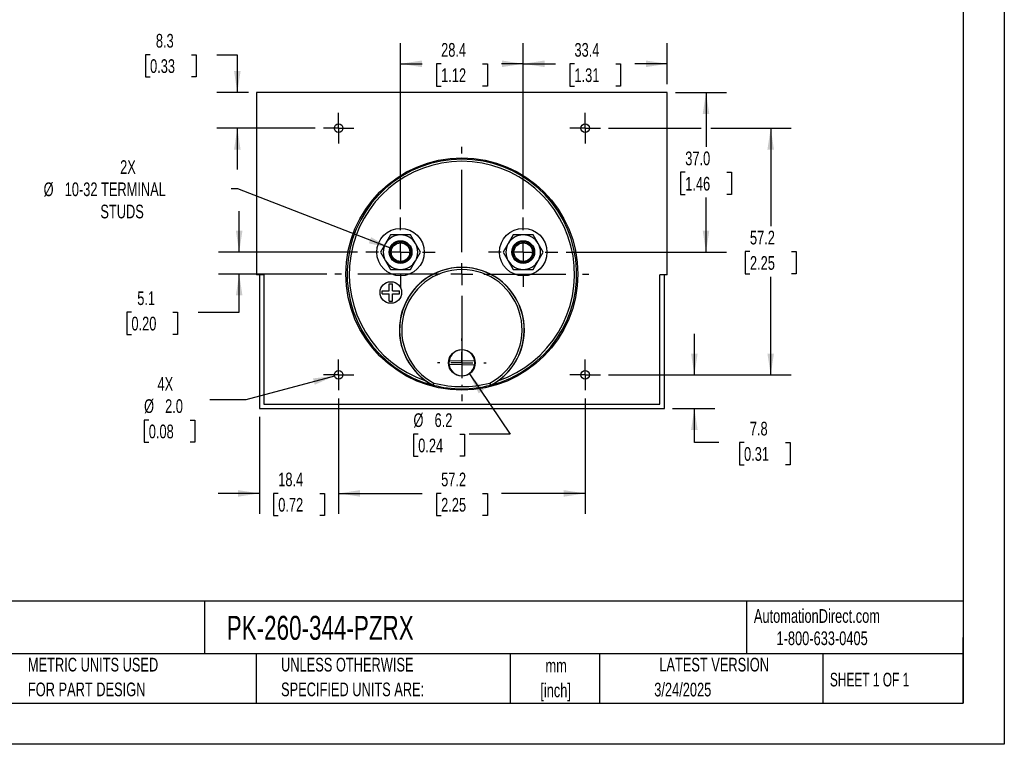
# Model space of a CAD drawing. Header units: millimetres. Extents: x 0 to 419, y 0 to 324.
# Tile 2 of 3: x 191 to 419, y 0 to 168. Entities that reach past the tile are written whole.
import ezdxf

# ---------------------------------------------------------------- set-up
doc = ezdxf.new("R2010")
doc.units = ezdxf.units.MM
doc.header["$LTSCALE"] = 1.5
doc.linetypes.add('CENTERX2', pattern=[20.32, 12.7, -2.54, 2.54, -2.54])
doc.layers.add('CENTER', color=40, linetype='CENTERX2')
doc.layers.add('DIMENSIONS', color=140, linetype='Continuous', lineweight=25)
doc.layers.add('TEXT', color=140, linetype='Continuous', lineweight=25)
doc.styles.add('SLDTEXTSTYLE0', font='TXT', dxfattribs={"width": 0.7})
doc.styles.add('SLDTEXTSTYLE1', font='TXT', dxfattribs={"width": 0.65})
doc.dimstyles.new('SLDDIMSTYLE0', dxfattribs={"dimtxt": 3.237012, "dimasz": 4.953, "dimexe": 0, "dimexo": 0.0625, "dimgap": 0.809253, "dimtad": 0, "dimtih": 1, "dimtoh": 1, "dimrnd": 1e-09, "dimzin": 12, "dimdsep": 46, "dimtxsty": 'SLDTEXTSTYLE0', "dimsah": 1, "dimcen": 0.09, "dimadec": 0, "dimazin": 3, "dimtfac": 1, "dimtofl": 0, "dimtmove": 0, "dimatfit": 3, "dimfxl": 0, "dimfrac": 2, "dimtolj": 1, "dimtzin": 12, "dimarcsym": 0})
doc.dimstyles.new('SLDDIMSTYLE1', dxfattribs={"dimtxt": 3.237012, "dimasz": 4.953, "dimexe": 0, "dimexo": 0.0625, "dimgap": 0.809253, "dimtad": 0, "dimtih": 1, "dimtoh": 1, "dimrnd": 1e-09, "dimzin": 12, "dimdsep": 46, "dimtxsty": 'SLDTEXTSTYLE0', "dimsah": 1, "dimcen": 0.09, "dimadec": 0, "dimazin": 3, "dimtfac": 1, "dimtmove": 0, "dimatfit": 0, "dimfxl": 0, "dimfrac": 2, "dimtolj": 1, "dimtzin": 12, "dimarcsym": 0})
doc.dimstyles.new('SLDDIMSTYLE2', dxfattribs={"dimtxt": 3.237012, "dimasz": 4.953, "dimexe": 0, "dimexo": 0.0625, "dimgap": 0.809253, "dimtad": 0, "dimtih": 1, "dimtoh": 1, "dimrnd": 1e-09, "dimzin": 12, "dimdsep": 46, "dimtxsty": 'SLDTEXTSTYLE0', "dimsah": 1, "dimcen": 0, "dimadec": 0, "dimazin": 3, "dimtfac": 1, "dimtofl": 0, "dimtmove": 0, "dimatfit": 3, "dimfxl": 0, "dimfrac": 2, "dimtolj": 1, "dimtzin": 12, "dimarcsym": 0})
doc.dimstyles.new('SLDDIMSTYLE3', dxfattribs={"dimtxt": 3.237012, "dimasz": 4.953, "dimexe": 0, "dimexo": 0.0625, "dimgap": 0.809253, "dimtad": 0, "dimtih": 1, "dimtoh": 1, "dimrnd": 1e-09, "dimzin": 4, "dimdsep": 46, "dimtxsty": 'SLDTEXTSTYLE0', "dimsah": 1, "dimcen": 0.09, "dimadec": 0, "dimazin": 1, "dimtfac": 1, "dimtofl": 0, "dimtmove": 0, "dimatfit": 3, "dimfxl": 0, "dimfrac": 2, "dimtolj": 1, "dimtzin": 12, "dimarcsym": 0})
doc.dimstyles.new('SLDDIMSTYLE5', dxfattribs={"dimtxt": 3.237012, "dimasz": 4.953, "dimexe": 0, "dimexo": 0.0625, "dimgap": 0.809253, "dimtad": 0, "dimtih": 1, "dimtoh": 1, "dimrnd": 1e-09, "dimzin": 12, "dimdsep": 46, "dimtxsty": 'SLDTEXTSTYLE0', "dimsah": 1, "dimcen": 0, "dimadec": 0, "dimazin": 3, "dimtfac": 1, "dimtofl": 0, "dimtmove": 0, "dimatfit": 3, "dimfxl": 0, "dimfrac": 2, "dimtolj": 1, "dimtzin": 12, "dimarcsym": 0})
doc.dimstyles.new('SLDDIMSTYLE6', dxfattribs={"dimtxt": 3.237012, "dimasz": 4.953, "dimexe": 0, "dimexo": 0.0625, "dimgap": 0.809253, "dimtad": 0, "dimtih": 1, "dimtoh": 1, "dimrnd": 1e-09, "dimzin": 4, "dimdsep": 46, "dimtxsty": 'SLDTEXTSTYLE0', "dimsah": 1, "dimcen": 0, "dimadec": 0, "dimazin": 1, "dimtfac": 1, "dimtofl": 0, "dimtmove": 0, "dimatfit": 3, "dimfxl": 0, "dimfrac": 2, "dimtolj": 1, "dimtzin": 12, "dimarcsym": 0})

# ---------------------------------------------------------------- blocks, each defined once
blk = doc.blocks.new('SW_NOTE_0_1')
at = {"layer": 'TEXT', "color": 0, "linetype": 'CENTERX2', "lineweight": 18, "char_height": 3.175, "attachment_point": 2, "style": 'SLDTEXTSTYLE0'}
for s, insert in [('mm', (4.27, 4.09)), ('[inch]', (4.14, -1.64))]:
    blk.add_mtext(s, dxfattribs=dict(at, insert=insert))
blk = doc.blocks.new('SW_NOTE_0_2')
at = {"layer": 'TEXT', "color": 0, "linetype": 'CENTERX2', "lineweight": 18, "char_height": 3.175, "attachment_point": 1, "style": 'SLDTEXTSTYLE0'}
for s, insert in [('UNLESS OTHERWISE', (0, 4.09)), ('SPECIFIED UNITS ARE:', (0, -1.64))]:
    blk.add_mtext(s, dxfattribs=dict(at, insert=insert))
blk = doc.blocks.new('SW_NOTE_0_6')
at = {"layer": 'TEXT', "color": 0, "linetype": 'CENTERX2', "lineweight": 18, "char_height": 3.175, "attachment_point": 1, "style": 'SLDTEXTSTYLE0'}
for s, insert in [('METRIC UNITS USED', (0, 4.09)), ('FOR PART DESIGN', (0, -1.64))]:
    blk.add_mtext(s, dxfattribs=dict(at, insert=insert))
blk = doc.blocks.new('_D_14')
at = {"layer": 'DIMENSIONS'}
for p, q in [((264.76, 80.14), (264.76, 53.37)), ((246.38, 75.9), (246.38, 53.37)), ((246.38, 58.13), (236.86, 58.13)), ((250.76, 58.13), (249.68, 58.13)), ((249.68, 58.13), (249.68, 52.99)), ((260.38, 58.13), (261.47, 58.13)), ((261.47, 58.13), (261.47, 52.99)), ((264.76, 58.13), (274.29, 58.13)), ((249.68, 52.99), (250.76, 52.99)), ((261.47, 52.99), (260.38, 52.99))]:
    blk.add_line(p, q, dxfattribs=at)
for points in [[(246.38, 58.13), (241.43, 58.89), (241.43, 57.37)], [(264.76, 58.13), (269.72, 57.37), (269.72, 58.89)]]:
    blk.add_solid(points, dxfattribs=at)
at = {"layer": 'DIMENSIONS', "char_height": 3.175, "attachment_point": 1, "style": 'SLDTEXTSTYLE0'}
for s, insert in [('18.4', (250.76, 62.95)), ('0.72', (250.76, 57.08))]:
    blk.add_mtext(s, dxfattribs=dict(at, insert=insert))
blk = doc.blocks.new('_D_15')
at = {"layer": 'DIMENSIONS'}
for p, q in [((264.76, 80.14), (264.76, 53.37)), ((321.91, 80.14), (321.91, 53.37)), ((264.76, 58.13), (284.14, 58.13)), ((288.53, 58.13), (287.44, 58.13)), ((287.44, 58.13), (287.44, 52.99)), ((298.15, 58.13), (299.24, 58.13)), ((299.24, 58.13), (299.24, 52.99)), ((321.91, 58.13), (302.53, 58.13)), ((287.44, 52.99), (288.53, 52.99)), ((299.24, 52.99), (298.15, 52.99))]:
    blk.add_line(p, q, dxfattribs=at)
for points in [[(264.76, 58.13), (269.72, 57.37), (269.72, 58.89)], [(321.91, 58.13), (316.96, 58.89), (316.96, 57.37)]]:
    blk.add_solid(points, dxfattribs=at)
at = {"layer": 'DIMENSIONS', "char_height": 3.175, "attachment_point": 1, "style": 'SLDTEXTSTYLE0'}
for s, insert in [('57.2', (288.53, 62.95)), ('2.25', (288.53, 57.08))]:
    blk.add_mtext(s, dxfattribs=dict(at, insert=insert))
blk = doc.blocks.new('_D_16')
at = {"layer": 'DIMENSIONS'}
for p, q in [((347.24, 85.59), (347.24, 95.11)), ((327.36, 85.59), (352, 85.59)), ((342.2, 77.8), (352, 77.8)), ((347.24, 69.91), (347.24, 77.8)), ((352.92, 69.91), (347.24, 69.91)), ((358.76, 69.91), (357.67, 69.91)), ((357.67, 69.91), (357.67, 64.77)), ((368.38, 69.91), (369.46, 69.91)), ((369.46, 69.91), (369.46, 64.77)), ((357.67, 64.77), (358.76, 64.77)), ((369.46, 64.77), (368.38, 64.77))]:
    blk.add_line(p, q, dxfattribs=at)
for points in [[(347.24, 85.59), (348, 90.54), (346.47, 90.54)], [(347.24, 77.8), (346.47, 72.85), (348, 72.85)]]:
    blk.add_solid(points, dxfattribs=at)
at = {"layer": 'DIMENSIONS', "char_height": 3.175, "attachment_point": 1, "style": 'SLDTEXTSTYLE0'}
for s, insert in [('7.8', (360.1, 74.73)), ('0.31', (358.76, 68.86))]:
    blk.add_mtext(s, dxfattribs=dict(at, insert=insert))
blk = doc.blocks.new('_D_17')
at = {"layer": 'DIMENSIONS'}
for p, q in [((279.11, 123.98), (279.11, 162.43)), ((307.56, 123.98), (307.56, 162.43)), ((279.11, 157.66), (284.14, 157.66)), ((288.53, 157.66), (287.44, 157.66)), ((287.44, 157.66), (287.44, 152.52)), ((298.15, 157.66), (299.24, 157.66)), ((299.24, 157.66), (299.24, 152.52)), ((307.56, 157.66), (302.53, 157.66)), ((287.44, 152.52), (288.53, 152.52)), ((299.24, 152.52), (298.15, 152.52))]:
    blk.add_line(p, q, dxfattribs=at)
for points in [[(279.11, 157.66), (284.07, 156.9), (284.07, 158.43)], [(307.56, 157.66), (302.61, 158.43), (302.61, 156.9)]]:
    blk.add_solid(points, dxfattribs=at)
at = {"layer": 'DIMENSIONS', "char_height": 3.175, "attachment_point": 1, "style": 'SLDTEXTSTYLE0'}
for s, insert in [('28.4', (288.53, 162.48)), ('1.12', (288.53, 156.61))]:
    blk.add_mtext(s, dxfattribs=dict(at, insert=insert))
blk = doc.blocks.new('_D_18')
at = {"layer": 'DIMENSIONS'}
for p, q in [((307.56, 123.98), (307.56, 162.43)), ((340.94, 152.91), (340.94, 162.43)), ((307.56, 157.66), (315.05, 157.66)), ((319.44, 157.66), (318.35, 157.66)), ((318.35, 157.66), (318.35, 152.52)), ((329.06, 157.66), (330.15, 157.66)), ((330.15, 157.66), (330.15, 152.52)), ((340.94, 157.66), (333.45, 157.66)), ((318.35, 152.52), (319.44, 152.52)), ((330.15, 152.52), (329.06, 152.52))]:
    blk.add_line(p, q, dxfattribs=at)
for points in [[(307.56, 157.66), (312.52, 156.9), (312.52, 158.43)], [(340.94, 157.66), (335.99, 158.43), (335.99, 156.9)]]:
    blk.add_solid(points, dxfattribs=at)
at = {"layer": 'DIMENSIONS', "char_height": 3.175, "attachment_point": 1, "style": 'SLDTEXTSTYLE0'}
for s, insert in [('33.4', (319.44, 162.48)), ('1.31', (319.44, 156.61))]:
    blk.add_mtext(s, dxfattribs=dict(at, insert=insert))
blk = doc.blocks.new('_D_19')
at = {"layer": 'DIMENSIONS'}
for p, q in [((221.04, 159.77), (219.96, 159.77)), ((219.96, 159.77), (219.96, 154.62)), ((230.66, 159.77), (231.75, 159.77)), ((231.75, 159.77), (231.75, 154.62)), ((236.5, 159.77), (241.27, 159.77)), ((241.27, 159.77), (241.27, 151.01)), ((219.96, 154.62), (221.04, 154.62)), ((231.75, 154.62), (230.66, 154.62)), ((243.83, 151.01), (236.51, 151.01)), ((259.32, 142.74), (236.51, 142.74)), ((241.27, 142.74), (241.27, 133.21))]:
    blk.add_line(p, q, dxfattribs=at)
for points in [[(241.27, 151.01), (242.03, 155.96), (240.51, 155.96)], [(241.27, 142.74), (240.51, 137.78), (242.03, 137.78)]]:
    blk.add_solid(points, dxfattribs=at)
at = {"layer": 'DIMENSIONS', "char_height": 3.175, "attachment_point": 1, "style": 'SLDTEXTSTYLE0'}
for s, insert in [('8.3', (222.39, 164.59)), ('0.33', (221.04, 158.72))]:
    blk.add_mtext(s, dxfattribs=dict(at, insert=insert))
blk = doc.blocks.new('_D_20')
at = {"layer": 'DIMENSIONS'}
for p, q in [((327.36, 142.74), (348.8, 142.74)), ((351.09, 142.74), (369.7, 142.74)), ((364.94, 142.74), (364.94, 120.03)), ((360.13, 114.16), (359.04, 114.16)), ((359.04, 114.16), (359.04, 109.02)), ((369.75, 114.16), (370.84, 114.16)), ((370.84, 114.16), (370.84, 109.02)), ((359.04, 109.02), (360.13, 109.02)), ((364.94, 85.59), (364.94, 108.29)), ((370.84, 109.02), (369.75, 109.02)), ((327.36, 85.59), (369.7, 85.59))]:
    blk.add_line(p, q, dxfattribs=at)
for points in [[(364.94, 142.74), (364.18, 137.78), (365.7, 137.78)], [(364.94, 85.59), (365.7, 90.54), (364.18, 90.54)]]:
    blk.add_solid(points, dxfattribs=at)
at = {"layer": 'DIMENSIONS', "char_height": 3.175, "attachment_point": 1, "style": 'SLDTEXTSTYLE0'}
for s, insert in [('57.2', (360.13, 118.98)), ('2.25', (360.13, 113.11))]:
    blk.add_mtext(s, dxfattribs=dict(at, insert=insert))
blk = doc.blocks.new('_D_21')
at = {"layer": 'DIMENSIONS'}
for p, q in [((342.84, 151.01), (354.71, 151.01)), ((349.94, 151.01), (349.94, 138.39)), ((345.13, 132.52), (344.05, 132.52)), ((344.05, 132.52), (344.05, 127.38)), ((354.75, 132.52), (355.84, 132.52)), ((355.84, 132.52), (355.84, 127.38)), ((344.05, 127.38), (345.13, 127.38)), ((349.94, 114.03), (349.94, 126.65)), ((355.84, 127.38), (354.75, 127.38)), ((317.51, 114.03), (354.71, 114.03))]:
    blk.add_line(p, q, dxfattribs=at)
for points in [[(349.94, 151.01), (349.18, 146.05), (350.7, 146.05)], [(349.94, 114.03), (350.7, 118.99), (349.18, 118.99)]]:
    blk.add_solid(points, dxfattribs=at)
at = {"layer": 'DIMENSIONS', "char_height": 3.175, "attachment_point": 1, "style": 'SLDTEXTSTYLE0'}
for s, insert in [('37.0', (345.13, 137.34)), ('1.46', (345.13, 131.47))]:
    blk.add_mtext(s, dxfattribs=dict(at, insert=insert))
blk = doc.blocks.new('_D_22')
at = {"layer": 'DIMENSIONS'}
for p, q in [((241.36, 128.66), (239.82, 128.66)), ((276.64, 114.99), (241.36, 128.66))]:
    blk.add_line(p, q, dxfattribs=at)
blk.add_solid([(276.64, 114.99), (272.3, 117.49), (271.75, 116.07)], dxfattribs=at)
at = {"layer": 'DIMENSIONS', "char_height": 3.175, "attachment_point": 1, "style": 'SLDTEXTSTYLE0'}
for s, insert in [('2X', (214.1, 135.32)), ('%%c', (196.36, 130.18)), ('10-32 TERMINAL', (201.25, 130.18)), ('STUDS', (209.52, 125.03))]:
    blk.add_mtext(s, dxfattribs=dict(at, insert=insert))
blk = doc.blocks.new('_D_23')
at = {"layer": 'DIMENSIONS'}
for p, q in [((263.8, 85.33), (243.25, 79.82)), ((243.25, 79.82), (234.92, 79.82)), ((220.74, 75.12), (219.66, 75.12)), ((219.66, 75.12), (219.66, 69.98)), ((230.36, 75.12), (231.45, 75.12)), ((231.45, 75.12), (231.45, 69.98)), ((219.66, 69.98), (220.74, 69.98)), ((231.45, 69.98), (230.36, 69.98))]:
    blk.add_line(p, q, dxfattribs=at)
blk.add_solid([(263.8, 85.33), (258.82, 84.78), (259.21, 83.31)], dxfattribs=at)
at = {"layer": 'DIMENSIONS', "char_height": 3.175, "attachment_point": 1, "style": 'SLDTEXTSTYLE0'}
for s, insert in [('4X', (222.76, 85.08)), ('%%c', (219.65, 79.94)), ('2.0', (224.53, 79.94)), ('0.08', (220.74, 74.07))]:
    blk.add_mtext(s, dxfattribs=dict(at, insert=insert))
blk = doc.blocks.new('_D_24')
at = {"layer": 'DIMENSIONS'}
for p, q in [((295.08, 85.82), (304.53, 71.88)), ((283.21, 71.88), (282.12, 71.88)), ((282.12, 71.88), (282.12, 66.73)), ((292.83, 71.88), (293.92, 71.88)), ((293.92, 71.88), (293.92, 66.73)), ((304.53, 71.88), (295, 71.88)), ((282.12, 66.73), (283.21, 66.73)), ((293.92, 66.73), (292.83, 66.73))]:
    blk.add_line(p, q, dxfattribs=at)
blk.add_solid([(295.08, 85.82), (297.23, 81.29), (298.49, 82.15)], dxfattribs=at)
at = {"layer": 'DIMENSIONS', "char_height": 3.175, "attachment_point": 1, "style": 'SLDTEXTSTYLE0'}
for s, insert in [('%%c', (282.11, 76.69)), ('6.2', (287, 76.69)), ('0.24', (283.21, 70.82))]:
    blk.add_mtext(s, dxfattribs=dict(at, insert=insert))
blk = doc.blocks.new('_D_25')
at = {"layer": 'DIMENSIONS'}
for p, q in [((241.7, 114.03), (241.7, 123.56)), ((269.17, 114.03), (236.94, 114.03)), ((262, 108.95), (236.94, 108.95)), ((241.7, 100.12), (241.7, 108.95)), ((216.72, 100.12), (215.63, 100.12)), ((215.63, 100.12), (215.63, 94.97)), ((226.34, 100.12), (227.43, 100.12)), ((227.43, 100.12), (227.43, 94.97)), ((232.17, 100.12), (241.7, 100.12)), ((215.63, 94.97), (216.72, 94.97)), ((227.43, 94.97), (226.34, 94.97))]:
    blk.add_line(p, q, dxfattribs=at)
for points in [[(241.7, 114.03), (242.46, 118.99), (240.94, 118.99)], [(241.7, 108.95), (240.94, 104), (242.46, 104)]]:
    blk.add_solid(points, dxfattribs=at)
at = {"layer": 'DIMENSIONS', "char_height": 3.175, "attachment_point": 1, "style": 'SLDTEXTSTYLE0'}
for s, insert in [('5.1', (218.07, 104.94)), ('0.20', (216.72, 99.07))]:
    blk.add_mtext(s, dxfattribs=dict(at, insert=insert))
blk = doc.blocks.new('SW_CENTERMARKSYMBOL_1')
at = {"layer": 'CENTER', "color": 0}
for p, q in [((0, 5.08), (0, 8.04)), ((0, 0), (0, 2.54)), ((-5.08, 0), (-8.04, 0)), ((0, 0), (-2.54, 0)), ((0, 0), (0, -2.54)), ((0, 0), (2.54, 0)), ((5.08, 0), (8.04, 0)), ((0, -5.08), (0, -8.04))]:
    blk.add_line(p, q, dxfattribs=at)
blk = doc.blocks.new('SW_CENTERMARKSYMBOL_2')
at = {"layer": 'CENTER', "color": 0}
for p, q in [((0, 5.08), (0, 8.04)), ((0, 0), (0, 2.54)), ((-5.08, 0), (-8.04, 0)), ((0, 0), (-2.54, 0)), ((0, 0), (0, -2.54)), ((0, 0), (2.54, 0)), ((5.08, 0), (8.04, 0)), ((0, -5.08), (0, -8.04))]:
    blk.add_line(p, q, dxfattribs=at)
blk = doc.blocks.new('SW_CENTERMARKSYMBOL_3')
at = {"layer": 'CENTER', "color": 0}
for p, q in [((0, 2.54), (0, 3.54)), ((0, 0), (0, 2.54)), ((-2.54, 0), (-3.54, 0)), ((0, 0), (-2.54, 0)), ((0, 0), (0, -2.54)), ((0, 0), (2.54, 0)), ((2.54, 0), (3.54, 0)), ((0, -2.54), (0, -3.54))]:
    blk.add_line(p, q, dxfattribs=at)
blk = doc.blocks.new('SW_CENTERMARKSYMBOL_4')
at = {"layer": 'CENTER', "color": 0}
for p, q in [((0, 2.54), (0, 3.54)), ((0, 0), (0, 2.54)), ((-2.54, 0), (-3.54, 0)), ((0, 0), (-2.54, 0)), ((0, 0), (0, -2.54)), ((0, 0), (2.54, 0)), ((2.54, 0), (3.54, 0)), ((0, -2.54), (0, -3.54))]:
    blk.add_line(p, q, dxfattribs=at)
blk = doc.blocks.new('SW_CENTERMARKSYMBOL_5')
at = {"layer": 'CENTER', "color": 0}
for p, q in [((0, 2.54), (0, 3.54)), ((0, 0), (0, 2.54)), ((-2.54, 0), (-3.54, 0)), ((0, 0), (-2.54, 0)), ((0, 0), (0, -2.54)), ((0, 0), (2.54, 0)), ((2.54, 0), (3.54, 0)), ((0, -2.54), (0, -3.54))]:
    blk.add_line(p, q, dxfattribs=at)
blk = doc.blocks.new('SW_CENTERMARKSYMBOL_6')
at = {"layer": 'CENTER', "color": 0}
for p, q in [((0, 2.54), (0, 3.54)), ((0, 0), (0, 2.54)), ((-2.54, 0), (-3.54, 0)), ((0, 0), (-2.54, 0)), ((0, 0), (0, -2.54)), ((0, 0), (2.54, 0)), ((2.54, 0), (3.54, 0)), ((0, -2.54), (0, -3.54))]:
    blk.add_line(p, q, dxfattribs=at)
blk = doc.blocks.new('SW_CENTERMARKSYMBOL_7')
at = {"layer": 'CENTER', "color": 0}
for p, q in [((0, 5.08), (0, 29.44)), ((0, 0), (0, 2.54)), ((-5.08, 0), (-29.44, 0)), ((0, 0), (-2.54, 0)), ((0, 0), (0, -2.54)), ((0, 0), (2.54, 0)), ((5.08, 0), (29.44, 0)), ((0, -5.08), (0, -29.44))]:
    blk.add_line(p, q, dxfattribs=at)
blk = doc.blocks.new('SW_CENTERMARKSYMBOL_8')
at = {"layer": 'CENTER', "color": 0}
for p, q in [((0, 5.08), (0, 5.64)), ((0, 0), (0, 2.54)), ((-5.08, 0), (-5.64, 0)), ((0, 0), (-2.54, 0)), ((0, 0), (0, -2.54)), ((0, 0), (2.54, 0)), ((5.08, 0), (5.64, 0)), ((0, -5.08), (0, -5.64))]:
    blk.add_line(p, q, dxfattribs=at)

msp = doc.modelspace()

# ---------------------------------------------------------------- linework, layer by layer
at = {"color": 7, "linetype": 'Continuous'}
for p, q in [((419.104, 323.854), (419.104, 0.004)), ((419.104, 0.004), (0.004, 0.004))]:
    msp.add_line(p, q, dxfattribs=at)
for p, q in [((245.739, 151.005), (245.739, 108.805)), ((340.939, 151.005), (245.739, 151.005)), ((340.939, 108.805), (340.939, 151.005)), ((276.805, 118.034), (275.65, 116.034)), ((279.115, 118.034), (276.805, 118.034)), ((281.424, 118.034), (279.115, 118.034)), ((282.579, 116.034), (281.424, 118.034)), ((305.253, 118.034), (304.098, 116.034)), ((307.563, 118.034), (305.253, 118.034)), ((309.872, 118.034), (307.563, 118.034)), ((311.027, 116.034), (309.872, 118.034)), ((275.65, 116.034), (274.496, 114.034)), ((283.733, 114.034), (282.579, 116.034)), ((304.098, 116.034), (302.944, 114.034)), ((312.181, 114.034), (311.027, 116.034)), ((274.496, 114.034), (275.65, 112.034)), ((275.65, 112.034), (276.805, 110.034)), ((281.424, 110.034), (282.579, 112.034)), ((282.579, 112.034), (283.733, 114.034)), ((302.944, 114.034), (304.098, 112.034)), ((304.098, 112.034), (305.253, 110.034)), ((309.872, 110.034), (311.027, 112.034)), ((311.027, 112.034), (312.181, 114.034)), ((276.805, 110.034), (279.115, 110.034)), ((279.115, 110.034), (281.424, 110.034)), ((305.253, 110.034), (307.563, 110.034)), ((307.563, 110.034), (309.872, 110.034)), ((247.439, 108.805), (245.739, 108.805)), ((246.384, 108.805), (246.384, 77.801)), ((247.439, 108.805), (247.439, 78.805)), ((340.939, 108.805), (339.239, 108.805)), ((339.239, 78.805), (339.239, 108.805)), ((340.293, 77.801), (340.293, 108.805)), ((274.865, 104.334), (274.865, 105.034)), ((274.865, 105.034), (276.515, 105.034)), ((276.515, 105.034), (276.515, 106.684)), ((276.515, 106.684), (277.215, 106.684)), ((277.215, 105.034), (277.215, 106.684)), ((277.215, 105.034), (278.865, 105.034)), ((278.865, 104.334), (278.865, 105.034)), ((274.865, 104.334), (276.515, 104.334)), ((276.515, 102.684), (276.515, 104.334)), ((277.215, 104.334), (278.865, 104.334)), ((277.215, 102.684), (277.215, 104.334)), ((276.515, 102.684), (277.215, 102.684)), ((296.283, 87.808), (290.369, 87.961)), ((290.394, 88.96), (296.309, 88.808)), ((286.653, 83.236), (286.641, 83.204)), ((286.641, 83.204), (286.694, 83.183)), ((286.706, 83.216), (286.694, 83.183)), ((299.984, 83.183), (299.971, 83.216)), ((299.984, 83.183), (300.036, 83.204)), ((300.036, 83.204), (300.024, 83.236)), ((246.384, 77.801), (340.293, 77.801)), ((247.439, 78.805), (339.239, 78.805))]:
    msp.add_line(p, q)
for centre, radius in [((264.764, 142.736), 1), ((321.914, 142.736), 1), ((293.339, 108.954), 26.898), ((279.115, 114.034), 5.5), ((307.563, 114.034), 5.5), ((279.115, 114.034), 2.65), ((279.115, 114.034), 2.4), ((307.563, 114.034), 2.65), ((307.563, 114.034), 2.4), ((279.115, 114.034), 2.15), ((307.563, 114.034), 2.15), ((276.865, 104.684), 2.5), ((293.339, 88.384), 3.1), ((264.764, 85.586), 1), ((321.914, 85.586), 1)]:
    msp.add_circle(centre, radius)
for centre, radius, start, end in [((293.339, 108.954), 26.614, 284.45849, 255.54151), ((293.339, 108.954), 26.114, 288.62009, 251.37991), ((279.115, 114.034), 4, 90, 150), ((279.115, 114.034), 4, 30, 90), ((307.563, 114.034), 4, 90, 150), ((307.563, 114.034), 4, 30, 90), ((279.115, 114.034), 4, 150, 210), ((279.115, 114.034), 4, 330, 30), ((307.563, 114.034), 4, 150, 210), ((307.563, 114.034), 4, 330, 30), ((279.115, 114.034), 4, 210, 270), ((279.115, 114.034), 4, 270, 330), ((307.563, 114.034), 4, 210, 270), ((307.563, 114.034), 4, 270, 330), ((293.339, 96.052), 14.486, 305.14162, 234.85838), ((293.339, 96.052), 14.455, 297.54874, 242.45126), ((293.339, 96.052), 13.955, 297.66635, 242.33365), ((293.339, 88.384), 3, 8.11511, 168.92697), ((293.339, 88.384), 3, 168.92697, 188.11511), ((293.339, 88.384), 3, 188.11511, 348.92697), ((293.339, 88.384), 3, 348.92697, 8.11511), ((293.841, 96.821), 15.403, 234.9769, 242.13272), ((327.292, 65.188), 44.466, 155.40743, 156.05277), ((286.769, 83.458), 0.25, 242.45176, 255.54975), ((236, 99.702), 53.319, 341.98873, 342.52691), ((293.339, 108.954), 26.579, 255.55022, 284.44978), ((293.339, 108.941), 26.067, 255.60627, 284.39373), ((350.677, 99.702), 53.319, 197.47309, 198.01127), ((259.386, 65.188), 44.466, 23.94723, 24.59257), ((299.909, 83.458), 0.25, 284.45028, 297.54819), ((292.789, 96.899), 15.495, 297.8885, 305.00188)]:
    msp.add_arc(centre, radius, start, end)
at = {"layer": 'TEXT'}
for p, q in [((409.575, 314.325), (409.575, 9.525)), ((409.575, 33.189), (9.525, 33.189)), ((233.638, 33.189), (233.638, 20.955)), ((359.363, 33.189), (359.363, 20.955)), ((409.575, 9.525), (409.575, 24.765)), ((409.575, 20.955), (9.525, 20.955)), ((245.67, 20.955), (245.67, 9.525)), ((304.536, 20.955), (304.536, 9.525)), ((325.218, 20.955), (325.218, 9.525)), ((377.023, 20.955), (377.023, 9.525)), ((9.525, 9.525), (409.575, 9.525))]:
    msp.add_line(p, q, dxfattribs=at)

# ---------------------------------------------------------------- block references
at = {"layer": 'CENTER'}
for name, p in [('SW_CENTERMARKSYMBOL_3', (264.764, 142.736)), ('SW_CENTERMARKSYMBOL_4', (321.914, 142.736)), ('SW_CENTERMARKSYMBOL_7', (293.339, 108.954)), ('SW_CENTERMARKSYMBOL_1', (279.115, 114.034)), ('SW_CENTERMARKSYMBOL_2', (307.563, 114.034)), ('SW_CENTERMARKSYMBOL_8', (293.339, 88.384)), ('SW_CENTERMARKSYMBOL_6', (264.764, 85.586)), ('SW_CENTERMARKSYMBOL_5', (321.914, 85.586))]:
    msp.add_blockref(name, p, dxfattribs=at)
at = {"layer": 'TEXT', "linetype": 'CENTERX2', "lineweight": 18}
for name, p in [('SW_NOTE_0_6', (192.718, 15.953)), ('SW_NOTE_0_2', (251.412, 15.953)), ('SW_NOTE_0_1', (310.929, 15.729))]:
    msp.add_blockref(name, p, dxfattribs=at)

# ---------------------------------------------------------------- texts
for s, insert, char_height, attachment_point, style in [('PK-260-344-PZRX', (238.812, 29.764), 5.55625, 1, 'SLDTEXTSTYLE0'), ('AutomationDirect.com', (361.042, 31.315), 3.175, 1, 'SLDTEXTSTYLE0'), ('1-800-633-0405', (366.287, 26.156), 3.175, 1, 'SLDTEXTSTYLE0'), ('LATEST VERSION', (351.828, 20.046), 3.175, 2, 'SLDTEXTSTYLE0'), ('SHEET 1 OF 1', (378.662, 16.577), 3.175, 1, 'SLDTEXTSTYLE1'), ('3/24/2025', (344.552, 14.267), 3.175, 2, 'SLDTEXTSTYLE0')]:
    msp.add_mtext(s, dxfattribs=dict(at, insert=insert, char_height=char_height, attachment_point=attachment_point, style=style))

# ---------------------------------------------------------------- dimensions: what is measured, and where the dimension line sits
at = {"layer": 'DIMENSIONS'}
for base, p1, p2, dimstyle, picture, middle in [((241.269, 151.005), (261.224, 142.736), (245.739, 151.005), 'SLDDIMSTYLE1', '_D_19', (241.269, 159.768)), ((349.943, 151.005), (315.603, 114.034), (340.939, 151.005), 'SLDDIMSTYLE3', '_D_21', (349.943, 132.52)), ((364.939, 85.586), (325.454, 142.736), (325.454, 85.586), 'SLDDIMSTYLE0', '_D_20', (364.939, 114.161)), ((241.7, 114.034), (263.901, 108.954), (271.075, 114.034), 'SLDDIMSTYLE1', '_D_25', (241.7, 100.119)), ((347.2359, 77.8005), (325.4536, 85.5862), (340.2933, 77.8005), 'SLDDIMSTYLE1', '_D_16', (347.2359, 69.9099))]:
    dim = msp.add_linear_dim(base=base, p1=p1, p2=p2, angle=90, dimstyle=dimstyle, dxfattribs=at)
    dim.commit()
    dim.dimension.update_dxf_attribs({"geometry": picture, "text_midpoint": middle, "dimtype": 160})
for base, p1, p2, dimstyle, picture, middle in [((307.563, 157.664), (279.115, 122.074), (307.563, 122.074), 'SLDDIMSTYLE0', '_D_17', (293.339, 157.664)), ((340.939, 157.664), (307.563, 122.074), (340.939, 151.005), 'SLDDIMSTYLE0', '_D_18', (324.251, 157.664)), ((246.384, 58.132), (264.764, 82.046), (246.384, 77.801), 'SLDDIMSTYLE1', '_D_14', (255.574, 58.132)), ((321.914, 58.132), (264.764, 82.046), (321.914, 82.046), 'SLDDIMSTYLE0', '_D_15', (293.339, 58.132))]:
    dim = msp.add_linear_dim(base=base, p1=p1, p2=p2, dimstyle=dimstyle, dxfattribs=at)
    dim.commit()
    dim.dimension.update_dxf_attribs({"geometry": picture, "text_midpoint": middle, "dimtype": 160})
dim = msp.add_diameter_dim_2p(p1=(281.586, 113.077), p2=(276.643, 114.991), text='2X\\P%%c10-32 TERMINAL\\PSTUDS', dimstyle='SLDDIMSTYLE5', override={"dimpost": '<>'}, dxfattribs=at)
dim.commit()
dim.dimension.update_dxf_attribs({"geometry": '_D_22', "text_midpoint": (216.896, 128.657), "dimtype": 163})
dim = msp.add_diameter_dim_2p(p1=(291.599, 90.95), p2=(295.078, 85.818), dimstyle='SLDDIMSTYLE2', dxfattribs=at)
dim.commit()
dim.dimension.update_dxf_attribs({"geometry": '_D_24', "text_midpoint": (288.02, 71.875), "dimtype": 163})
dim = msp.add_diameter_dim_2p(p1=(265.73, 85.845), p2=(263.798, 85.327), text='4X\\P<>', dimstyle='SLDDIMSTYLE6', dxfattribs=at)
dim.commit()
dim.dimension.update_dxf_attribs({"geometry": '_D_23', "text_midpoint": (225.554, 77.694), "dimtype": 163})

doc.saveas('drawing.dxf')
